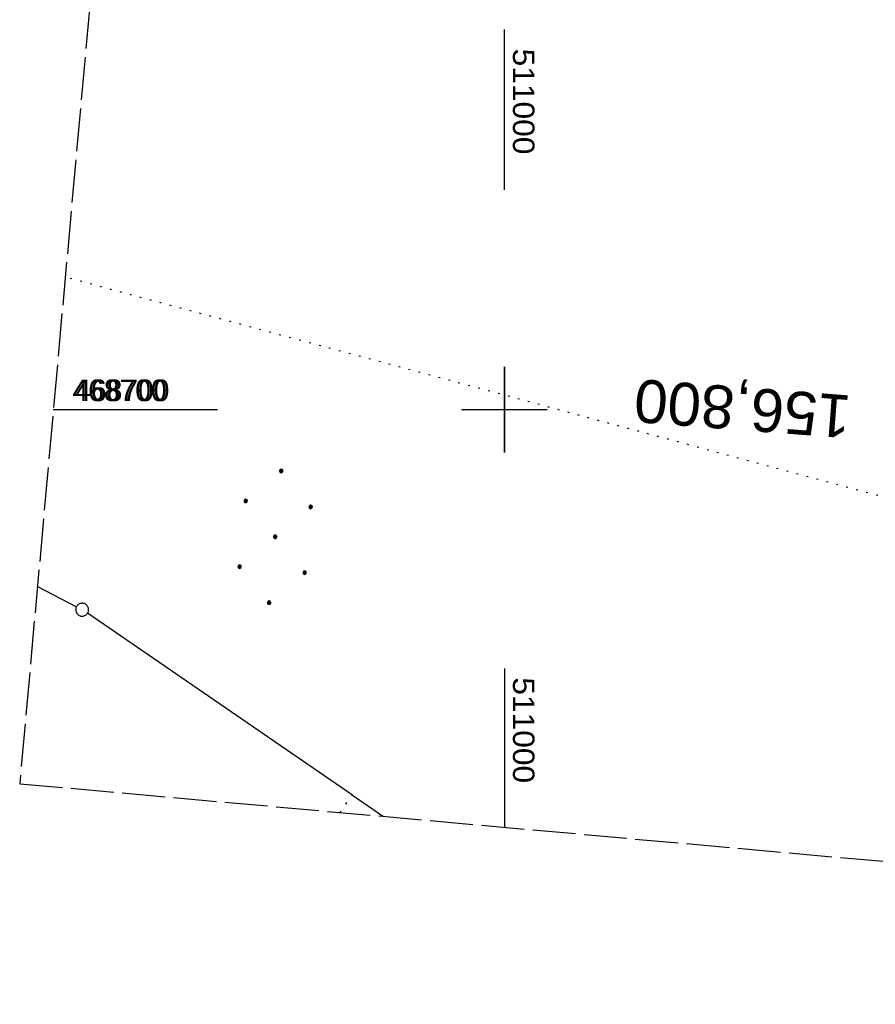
# Model space of a CAD drawing. Extents: x 510944 to 511312, y 468631 to 469578.
# Tile 1 of 30: x 510944 to 511043, y 468631 to 468745. Entities that reach past the tile are written whole.
import ezdxf
from ezdxf.enums import TextEntityAlignment as Align

# ---------------------------------------------------------------- set-up
doc = ezdxf.new("R2010")
doc.units = 0
doc.header["$LTSCALE"] = 10
doc.header["$MEASUREMENT"] = 0
for name, pattern in [('LT00', [0]), ('LT14', [0.6, 0.5, -0.1]), ('LT17', [0.15, 0.1, -0.05]), ('PUNKTX2_STR', [0.6, 0.1, -0.5])]:
    doc.linetypes.add(name, pattern=pattern)
doc.layers.get('0').update_dxf_attribs({"linetype": 'LT00'})
for name, color, linetype in [('--EK_ST-93-1', 30, 'LT17'), ('DFK_GZPKT', 250, 'LT00'), ('DFK_KATASTER', 250, 'LT00'), ('DFK_NUTZUNG', 250, 'LT00'), ('DFK_NUTZUNGSGRENZE', 70, 'PUNKTX2_STR'), ('V098_RASTER', 250, 'LT00'), ('V099_RASTER', 250, 'LT00')]:
    doc.layers.add(name, color=color, linetype=linetype)
doc.layers.add('-BLATT_098-RAND', color=7, linetype='LT14', plot=False)
doc.styles.add('Beschrift', font='ARIAL.TTF')
doc.styles.get("Standard").update_dxf_attribs({"font": 'ARIAL.TTF'})

# ---------------------------------------------------------------- blocks, each defined once
blk = doc.blocks.new('SYMB7010')
at = {"color": 0, "linetype": 'ByBlock'}
for points in [[(-0.031408, 0.499213), (-0.093728, 0.49134), (-0.15457, 0.475719), (-0.212975, 0.452595), (-0.268021, 0.422333), (-0.31884, 0.385411), (-0.36463, 0.342411), (-0.40467, 0.29401), (-0.438329, 0.240973), (-0.465074, 0.184136), (-0.484486, 0.124395), (-0.496256, 0.062692), (-0.5002, 0)], [(-0.5002, 0), (-0.496256, -0.062692), (-0.484486, -0.124395), (-0.465075, -0.184136), (-0.438329, -0.240973), (-0.404671, -0.29401), (-0.36463, -0.342411), (-0.31884, -0.385411), (-0.268021, -0.422333), (-0.212975, -0.452595), (-0.154571, -0.475719), (-0.093728, -0.49134), (-0.031408, -0.499213), (0.031408, -0.499213)], [(0.5002, 0), (0.496256, 0.062692), (0.484485, 0.124395), (0.465074, 0.184136), (0.438329, 0.240973), (0.40467, 0.29401), (0.36463, 0.342411), (0.31884, 0.385411), (0.268021, 0.422333), (0.212975, 0.452595), (0.15457, 0.475719), (0.093728, 0.49134), (0.031408, 0.499213), (-0.031408, 0.499213)], [(0.031408, -0.499213), (0.093728, -0.491341), (0.15457, -0.475719), (0.212975, -0.452595), (0.268021, -0.422333), (0.31884, -0.385411), (0.36463, -0.342411), (0.404671, -0.294011), (0.438329, -0.240974), (0.465075, -0.184136), (0.484486, -0.124395), (0.496256, -0.062692), (0.500201, 0)]]:
    blk.add_lwpolyline(points, dxfattribs=at)
blk = doc.blocks.new('Ackerland7')
at = {"layer": 'DFK_NUTZUNG', "color": 0, "linetype": 'ByBlock'}
for p, q in [((-4, 3.93), (-4, 3.67)), ((-3.95, 3.63), (-3.95, 3.97)), ((-3.9, 3.99), (-3.9, 3.61)), ((-3.85, 3.6), (-3.85, 4)), ((-3.8, 3.99), (-3.8, 3.61)), ((-3.75, 3.63), (-3.75, 3.97)), ((-3.7, 3.93), (-3.7, 3.67)), ((-3.65, 3.8), (-3.65, 3.8)), ((3.7, 3.93), (3.7, 3.67)), ((3.75, 3.63), (3.75, 3.97)), ((3.8, 3.99), (3.8, 3.61)), ((3.85, 3.6), (3.85, 4)), ((3.9, 3.99), (3.9, 3.61)), ((3.95, 3.63), (3.95, 3.97)), ((4, 3.93), (4, 3.67)), ((4.05, 3.8), (4.05, 3.8)), ((-7.85, 0.13), (-7.85, -0.13)), ((-7.8, -0.17), (-7.8, 0.17)), ((-7.75, 0.19), (-7.75, -0.19)), ((-7.7, -0.2), (-7.7, 0.2)), ((-7.65, 0.19), (-7.65, -0.19)), ((-7.6, -0.17), (-7.6, 0.17)), ((-7.55, 0.13), (-7.55, -0.13)), ((-7.5, 0), (-7.5, 0)), ((-0.15, 0.13), (-0.15, -0.13)), ((-0.1, -0.17), (-0.1, 0.17)), ((-0.05, 0.19), (-0.05, -0.19)), ((0, -0.2), (0, 0.2)), ((0.05, 0.19), (0.05, -0.19)), ((0.1, -0.17), (0.1, 0.17)), ((0.15, 0.13), (0.15, -0.13)), ((0.2, 0), (0.2, 0)), ((7.55, 0.13), (7.55, -0.13)), ((7.6, -0.17), (7.6, 0.17)), ((7.65, 0.19), (7.65, -0.19)), ((7.7, -0.2), (7.7, 0.2)), ((7.75, 0.19), (7.75, -0.19)), ((7.8, -0.17), (7.8, 0.17)), ((7.85, 0.13), (7.85, -0.13)), ((7.9, 0), (7.9, 0)), ((-4, -3.67), (-4, -3.93)), ((-3.95, -3.97), (-3.95, -3.63)), ((-3.9, -3.61), (-3.9, -3.99)), ((-3.85, -4), (-3.85, -3.6)), ((-3.8, -3.61), (-3.8, -3.99)), ((-3.75, -3.97), (-3.75, -3.63)), ((-3.7, -3.67), (-3.7, -3.93)), ((-3.65, -3.8), (-3.65, -3.8)), ((3.7, -3.67), (3.7, -3.93)), ((3.75, -3.97), (3.75, -3.63)), ((3.8, -3.61), (3.8, -3.99)), ((3.85, -4), (3.85, -3.6)), ((3.9, -3.61), (3.9, -3.99)), ((3.95, -3.97), (3.95, -3.63)), ((4, -3.67), (4, -3.93)), ((4.05, -3.8), (4.05, -3.8))]:
    blk.add_line(p, q, dxfattribs=at)
for points in [[(-3.65, 3.8), (-3.67, 3.89), (-3.73, 3.96), (-3.81, 3.99), (-3.89, 3.99), (-3.97, 3.96), (-4.03, 3.89), (-4.05, 3.8), (-4.03, 3.71), (-3.97, 3.64), (-3.89, 3.6), (-3.81, 3.6), (-3.73, 3.64), (-3.67, 3.71), (-3.65, 3.8)], [(4.05, 3.8), (4.03, 3.89), (3.97, 3.96), (3.89, 3.99), (3.81, 3.99), (3.73, 3.96), (3.67, 3.89), (3.65, 3.8), (3.67, 3.71), (3.73, 3.64), (3.81, 3.61), (3.89, 3.61), (3.97, 3.64), (4.03, 3.71), (4.05, 3.8)], [(-7.5, 0), (-7.52, 0.09), (-7.58, 0.16), (-7.66, 0.19), (-7.74, 0.19), (-7.82, 0.16), (-7.88, 0.09), (-7.9, 0)], [(0.2, 0), (0.18, 0.09), (0.12, 0.16), (0.04, 0.19), (-0.04, 0.19), (-0.12, 0.16), (-0.18, 0.09), (-0.2, 0)], [(-0.2, 0), (-0.18, -0.09), (-0.12, -0.16), (-0.04, -0.19), (0.04, -0.19), (0.12, -0.16), (0.18, -0.09), (0.2, 0)], [(7.9, 0), (7.88, 0.09), (7.82, 0.16), (7.74, 0.19), (7.66, 0.19), (7.58, 0.16), (7.52, 0.09), (7.5, 0)], [(7.5, 0), (7.52, -0.09), (7.58, -0.16), (7.66, -0.19), (7.74, -0.19), (7.82, -0.16), (7.88, -0.09), (7.9, 0)], [(-7.9, 0), (-7.88, -0.09), (-7.82, -0.16), (-7.74, -0.19), (-7.66, -0.19), (-7.58, -0.16), (-7.52, -0.09), (-7.5, 0)], [(-3.65, -3.8), (-3.67, -3.71), (-3.73, -3.64), (-3.81, -3.61), (-3.89, -3.61), (-3.97, -3.64), (-4.03, -3.71), (-4.05, -3.8), (-4.03, -3.89), (-3.97, -3.96), (-3.89, -3.99), (-3.81, -3.99), (-3.73, -3.96), (-3.67, -3.89), (-3.65, -3.8)], [(4.05, -3.8), (4.03, -3.71), (3.97, -3.64), (3.89, -3.61), (3.81, -3.61), (3.73, -3.64), (3.67, -3.71), (3.65, -3.8), (3.67, -3.89), (3.73, -3.96), (3.81, -3.99), (3.89, -3.99), (3.97, -3.96), (4.03, -3.89), (4.05, -3.8)]]:
    blk.add_lwpolyline(points, dxfattribs=at)

msp = doc.modelspace()

# ---------------------------------------------------------------- linework, layer by layer
at = {"layer": '-BLATT_098-RAND'}
msp.add_lwpolyline([(511026.41, 469577.69), (510943.54, 468656.41), (511229.39, 468630.7), (511312.26, 469551.98), (511026.41, 469577.69)], dxfattribs=at)
at = {"layer": 'DFK_KATASTER'}
for p, q in [((510945.61, 468679.4), (510950.16, 468677.03)), ((510982.29, 468655.09), (510951.44, 468676.26)), ((510982.29, 468655.09), (510985.92, 468652.6))]:
    msp.add_line(p, q, dxfattribs=at)
at = {"layer": 'DFK_NUTZUNGSGRENZE', "ltscale": 0.2}
for p, q in [((511050.45, 468688.11), (510948.85, 468715.43)), ((510980.86, 468653.06), (510982.29, 468655.09))]:
    msp.add_line(p, q, dxfattribs=at)
at = {"layer": 'V098_RASTER'}
for p, q in [((511000, 468705), (511000, 468695)), ((510947.46, 468700), (510966.28, 468700)), ((510995, 468700), (511005, 468700)), ((511000, 468669.83), (511000, 468651.33))]:
    msp.add_line(p, q, dxfattribs=at)
at = {"layer": 'V099_RASTER'}
for p, q in [((511000, 468725.59), (511000, 468744.31)), ((511000, 468695), (511000, 468705)), ((510947.87, 468700), (510966.6, 468700)), ((510995, 468700), (511005, 468700))]:
    msp.add_line(p, q, dxfattribs=at)

# ---------------------------------------------------------------- block references
at = {"layer": 'DFK_GZPKT', "xscale": 1.500000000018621, "yscale": 1.5, "zscale": 1.5, "rotation": 264.7377099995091}
msp.add_blockref('SYMB7010', (510950.82, 468676.68), dxfattribs=at)
at = {"layer": 'DFK_NUTZUNG', "rotation": 264.7376999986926}
msp.add_blockref('Ackerland7', (510973.3, 468685.18), dxfattribs=at)

# ---------------------------------------------------------------- texts
at = {"layer": '--EK_ST-93-1', "style": 'Beschrift'}
msp.add_text('156,800', height=5, rotation=-184.416, dxfattribs=at).set_placement((511040.33, 468699.13), align=Align.MIDDLE_LEFT)
at = {"layer": 'V098_RASTER'}
for s, rotation, width, p in [(' 468700', 0.0007, 0.941, (510948.78, 468701)), (' 511000', -89.9993, 1.058, (511001, 468669.83))]:
    msp.add_text(s, height=2.5, rotation=rotation, dxfattribs=dict(at, width=width)).set_placement(p)
at = {"layer": 'V099_RASTER'}
for s, rotation, width, p in [(' 511000', -89.9996, 1.058, (511001, 468743.09)), (' 468700', 0.0004, 0.941, (510949.1, 468701))]:
    msp.add_text(s, height=2.5, rotation=rotation, dxfattribs=dict(at, width=width)).set_placement(p)

doc.saveas('drawing.dxf')
